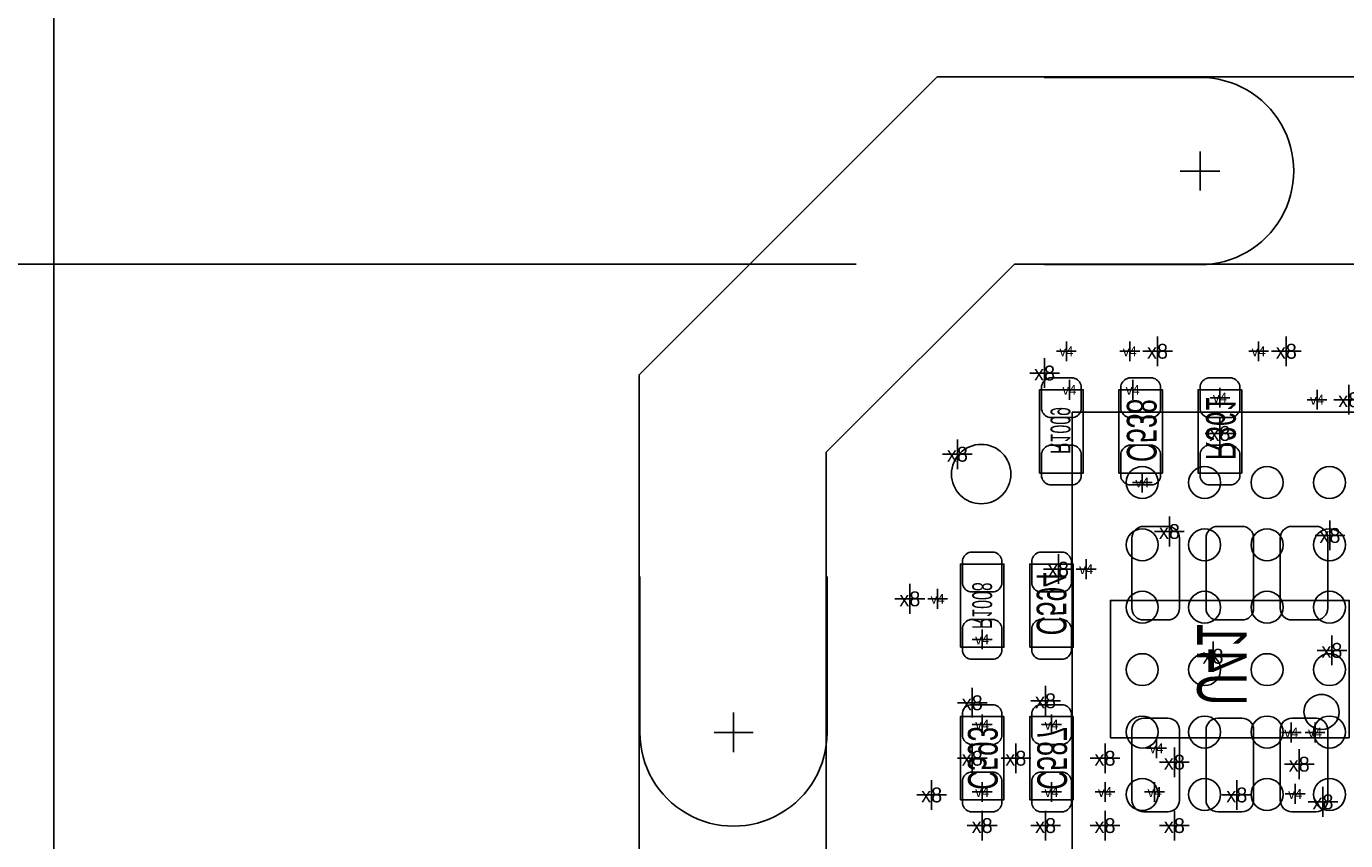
# Model space of a CAD drawing. Extents: x -84 to 336, y -47 to 250.
# Tile 14 of 40: x -46 to -29, y 37 to 47. Entities that reach past the tile are written whole.
import ezdxf
from ezdxf.enums import TextEntityAlignment as Align

# ---------------------------------------------------------------- set-up
doc = ezdxf.new("R2010")
doc.units = 0
for name, color, linetype in [('BG_DIMENSION', 7, 'CONTINUOUS'), ('BG_OUTLINE', 7, 'CONTINUOUS'), ('BG_PANEL', 7, 'CONTINUOUS'), ('MA_NCLEGEND-1-2', 7, 'CONTINUOUS'), ('MA_NCLEGEND-14-15', 7, 'CONTINUOUS'), ('MA_NCLEGEND-15-16', 7, 'CONTINUOUS'), ('MA_NCLEGEND-2-3', 7, 'CONTINUOUS'), ('MA_NCLEGEND-3-14', 7, 'CONTINUOUS'), ('PG_ASSEMBLY_BOTTOM', 7, 'CONTINUOUS'), ('PG_ASSEMBLY_TOP', 7, 'CONTINUOUS'), ('PIN_BOTTOM', 7, 'CONTINUOUS'), ('PIN_TOP', 7, 'CONTINUOUS'), ('RD_ASSEMBLY_BOTTOM', 7, 'CONTINUOUS')]:
    doc.layers.add(name, color=color, linetype=linetype)

# ---------------------------------------------------------------- blocks, each defined once
blk = doc.blocks.new('FIGURE_CROSS')
for points in [[(0, 0.5), (0, -0.5)], [(-0.5, 0), (0.5, 0)]]:
    blk.add_lwpolyline(points)

msp = doc.modelspace()

# ---------------------------------------------------------------- linework, layer by layer
at = {"layer": 'BG_DIMENSION'}
msp.add_lwpolyline([(-35.66795, 44.399962), (-55.60314, 44.399962)], dxfattribs=at)
at = {"layer": 'BG_OUTLINE'}
msp.add_lwpolyline([(21.949918, -1.185672), (19.535648, -3.599942), (-33.63595, -3.599942), (-36.049966, -1.185672), (-36.049966, 41.985946), (-33.63595, 44.399962), (19.535648, 44.399962), (21.949918, 41.985946)], close=True, dxfattribs=at)
at = {"layer": 'BG_PANEL'}
for points in [[(99.650042, -13.499846), (99.650042, 112.100106), (-45.950124, 112.100106), (-45.950124, -13.499846)], [(24.349964, 42.979848), (24.349964, -2.179828), (20.529804, -5.999988), (-34.630106, -5.999988), (-38.450012, -2.179828), (-38.450012, 42.979848), (-34.630106, 46.800008), (20.529804, 46.800008)]]:
    msp.add_lwpolyline(points, close=True, dxfattribs=at)
for points in [[(-33.256982, 46.792388), (-31.256986, 46.792388, -1.000038), (-31.256986, 44.392596), (-33.256982, 44.392596)], [(-38.438836, 40.391334), (-38.438836, 38.391338, 1.000038), (-36.039044, 38.391338), (-36.039044, 40.391334)]]:
    msp.add_lwpolyline(points, format="xyb", dxfattribs=at)
for points in [[(-31.256986, 45.842428), (-31.256986, 45.342556)], [(-31.006034, 45.592492), (-31.514034, 45.592492)], [(-37.23894, 38.140386), (-37.23894, 38.648386)], [(-36.989004, 38.391338), (-37.488876, 38.391338)]]:
    msp.add_lwpolyline(points, dxfattribs=at)
at = {"layer": 'PG_ASSEMBLY_BOTTOM'}
for points in [[(-33.31464, 41.719754), (-33.31464, 42.786554), (-32.75584, 42.786554), (-32.75584, 41.719754)], [(-32.29864, 41.719754), (-32.29864, 42.786554), (-31.73984, 42.786554), (-31.73984, 41.719754)], [(-30.72384, 42.786554), (-30.72384, 41.719754), (-31.28264, 41.719754), (-31.28264, 42.786554)], [(-34.33064, 39.484554), (-34.33064, 40.551354), (-33.77184, 40.551354), (-33.77184, 39.484554)], [(-33.44164, 39.484554), (-33.44164, 40.551354), (-32.88284, 40.551354), (-32.88284, 39.484554)], [(-33.77184, 38.595554), (-33.77184, 37.528754), (-34.33064, 37.528754), (-34.33064, 38.595554)], [(-32.88284, 38.595554), (-32.88284, 37.528754), (-33.44164, 37.528754), (-33.44164, 38.595554)]]:
    msp.add_lwpolyline(points, close=True, dxfattribs=at)
msp.add_lwpolyline([(-29.346144, 38.325044), (-29.346144, 40.085264), (-32.406336, 40.085264), (-32.406336, 38.325044), (-29.346144, 38.325044)], dxfattribs=at)
msp.add_lwpolyline([(-29.476446, 38.655244, 1.000165), (-29.926026, 38.65499, 0.999835), (-29.476446, 38.655244)], format="xyb", dxfattribs=at)
at = {"layer": 'PG_ASSEMBLY_TOP'}
msp.add_lwpolyline([(-32.89935, 42.498264), (-32.89935, 25.498044), (-15.89913, 25.498044), (-15.89913, 42.498264)], close=True, dxfattribs=at)
at = {"layer": 'PIN_BOTTOM'}
for points in [[(-33.28924, 42.532554), (-33.28924, 42.837354, -0.294587), (-33.18764, 42.938954), (-32.88284, 42.938954, -0.294587), (-32.78124, 42.837354), (-32.78124, 42.532554, -0.294587), (-32.88284, 42.430954), (-33.18764, 42.430954, -0.294587)], [(-32.27324, 42.532554), (-32.27324, 42.837354, -0.294587), (-32.17164, 42.938954), (-31.86684, 42.938954, -0.294587), (-31.76524, 42.837354), (-31.76524, 42.532554, -0.294587), (-31.86684, 42.430954), (-32.17164, 42.430954, -0.294587)], [(-30.74924, 42.837354), (-30.74924, 42.532554, -0.294587), (-30.85084, 42.430954), (-31.15564, 42.430954, -0.294587), (-31.25724, 42.532554), (-31.25724, 42.837354, -0.294587), (-31.15564, 42.938954), (-30.85084, 42.938954, -0.294587)], [(-33.28924, 41.668954), (-33.28924, 41.973754, -0.294587), (-33.18764, 42.075354), (-32.88284, 42.075354, -0.294587), (-32.78124, 41.973754), (-32.78124, 41.668954, -0.294587), (-32.88284, 41.567354), (-33.18764, 41.567354, -0.294587)], [(-32.27324, 41.668954), (-32.27324, 41.973754, -0.294587), (-32.17164, 42.075354), (-31.86684, 42.075354, -0.294587), (-31.76524, 41.973754), (-31.76524, 41.668954, -0.294587), (-31.86684, 41.567354), (-32.17164, 41.567354, -0.294587)], [(-30.74924, 41.973754), (-30.74924, 41.668954, -0.294587), (-30.85084, 41.567354), (-31.15564, 41.567354, -0.294587), (-31.25724, 41.668954), (-31.25724, 41.973754, -0.294587), (-31.15564, 42.075354), (-30.85084, 42.075354, -0.294587)], [(-32.131254, 40.885364), (-32.131254, 39.985188, 0.414613), (-31.98114, 39.835328), (-31.67126, 39.835328, 0.414613), (-31.521146, 39.985188), (-31.521146, 40.885364, 0.414613), (-31.67126, 41.035224), (-31.98114, 41.035224, 0.414613)], [(-31.181294, 40.885364), (-31.181294, 39.985188, 0.414613), (-31.03118, 39.835328), (-30.7213, 39.835328, 0.414613), (-30.571186, 39.985188), (-30.571186, 40.885364, 0.414613), (-30.7213, 41.035224), (-31.03118, 41.035224, 0.414613)], [(-30.231334, 40.885364), (-30.231334, 39.985188, 0.414613), (-30.08122, 39.835328), (-29.77134, 39.835328, 0.414613), (-29.621226, 39.985188), (-29.621226, 40.885364, 0.414613), (-29.77134, 41.035224), (-30.08122, 41.035224, 0.414613)], [(-34.30524, 40.297354), (-34.30524, 40.602154, -0.294587), (-34.20364, 40.703754), (-33.89884, 40.703754, -0.294587), (-33.79724, 40.602154), (-33.79724, 40.297354, -0.294587), (-33.89884, 40.195754), (-34.20364, 40.195754, -0.294587)], [(-33.41624, 40.297354), (-33.41624, 40.602154, -0.294587), (-33.31464, 40.703754), (-33.00984, 40.703754, -0.294587), (-32.90824, 40.602154), (-32.90824, 40.297354, -0.294587), (-33.00984, 40.195754), (-33.31464, 40.195754, -0.294587)], [(-34.30524, 39.433754), (-34.30524, 39.738554, -0.294587), (-34.20364, 39.840154), (-33.89884, 39.840154, -0.294587), (-33.79724, 39.738554), (-33.79724, 39.433754, -0.294587), (-33.89884, 39.332154), (-34.20364, 39.332154, -0.294587)], [(-33.41624, 39.433754), (-33.41624, 39.738554, -0.294587), (-33.31464, 39.840154), (-33.00984, 39.840154, -0.294587), (-32.90824, 39.738554), (-32.90824, 39.433754, -0.294587), (-33.00984, 39.332154), (-33.31464, 39.332154, -0.294587)], [(-33.79724, 38.646354), (-33.79724, 38.341554, -0.294587), (-33.89884, 38.239954), (-34.20364, 38.239954, -0.294587), (-34.30524, 38.341554), (-34.30524, 38.646354, -0.294587), (-34.20364, 38.747954), (-33.89884, 38.747954, -0.294587)], [(-32.90824, 38.646354), (-32.90824, 38.341554, -0.294587), (-33.00984, 38.239954), (-33.31464, 38.239954, -0.294587), (-33.41624, 38.341554), (-33.41624, 38.646354, -0.294587), (-33.31464, 38.747954), (-33.00984, 38.747954, -0.294587)], [(-31.521146, 37.524944), (-31.521146, 38.42512, 0.414613), (-31.67126, 38.57498), (-31.98114, 38.57498, 0.414613), (-32.131254, 38.42512), (-32.131254, 37.524944, 0.414613), (-31.98114, 37.375084), (-31.67126, 37.375084, 0.414613)], [(-30.571186, 37.524944), (-30.571186, 38.42512, 0.414613), (-30.7213, 38.57498), (-31.03118, 38.57498, 0.414613), (-31.181294, 38.42512), (-31.181294, 37.524944, 0.414613), (-31.03118, 37.375084), (-30.7213, 37.375084, 0.414613)], [(-29.621226, 37.524944), (-29.621226, 38.42512, 0.414613), (-29.77134, 38.57498), (-30.08122, 38.57498, 0.414613), (-30.231334, 38.42512), (-30.231334, 37.524944, 0.414613), (-30.08122, 37.375084), (-29.77134, 37.375084, 0.414613)], [(-33.79724, 37.782754), (-33.79724, 37.477954, -0.294587), (-33.89884, 37.376354), (-34.20364, 37.376354, -0.294587), (-34.30524, 37.477954), (-34.30524, 37.782754, -0.294587), (-34.20364, 37.884354), (-33.89884, 37.884354, -0.294587)], [(-32.90824, 37.782754), (-32.90824, 37.477954, -0.294587), (-33.00984, 37.376354), (-33.31464, 37.376354, -0.294587), (-33.41624, 37.477954), (-33.41624, 37.782754, -0.294587), (-33.31464, 37.884354), (-33.00984, 37.884354, -0.294587)]]:
    msp.add_lwpolyline(points, format="xyb", close=True, dxfattribs=at)
at = {"layer": 'PIN_TOP'}
for centre, radius in [((-34.06394, 41.706292), 0.381), ((-31.999174, 41.598088), 0.204978), ((-31.199328, 41.598088), 0.204978), ((-30.399228, 41.598088), 0.204978), ((-29.599128, 41.598088), 0.204978), ((-31.999174, 40.798242), 0.204978), ((-31.199328, 40.798242), 0.204978), ((-30.399228, 40.798242), 0.204978), ((-29.599128, 40.798242), 0.204978), ((-31.999174, 39.998142), 0.204978), ((-31.199328, 39.998142), 0.204978), ((-30.399228, 39.998142), 0.204978), ((-29.599128, 39.998142), 0.204978), ((-31.999174, 39.198042), 0.204978), ((-31.199328, 39.198042), 0.204978), ((-30.399228, 39.198042), 0.204978), ((-29.599128, 39.198042), 0.204978), ((-31.999174, 38.398196), 0.204978), ((-31.199328, 38.398196), 0.204978), ((-30.399228, 38.398196), 0.204978), ((-29.599128, 38.398196), 0.204978), ((-31.999174, 37.598096), 0.204978), ((-31.199328, 37.598096), 0.204978), ((-30.399228, 37.598096), 0.204978), ((-29.599128, 37.598096), 0.204978)]:
    msp.add_circle(centre, radius, dxfattribs=at)

# ---------------------------------------------------------------- block references
at = {"layer": 'MA_NCLEGEND-1-2', "xscale": 0.254, "yscale": 0.254}
for p in [(-32.97174, 43.281092), (-32.15894, 43.281092), (-30.50794, 43.281092), (-31.999174, 41.598088), (-32.71774, 40.487092), (-34.62274, 40.106092)]:
    msp.add_blockref('FIGURE_CROSS', p, dxfattribs=at)
at = {"layer": 'MA_NCLEGEND-14-15', "xscale": 0.254, "yscale": 0.254}
for p in [(-32.97174, 43.281092), (-32.15894, 43.281092), (-30.50794, 43.281092), (-31.00324, 42.684954), (-29.75864, 42.659554), (-34.62274, 40.106092), (-34.05124, 39.586154), (-34.05124, 38.493954), (-33.16224, 38.493954), (-30.08884, 38.392354), (-29.78404, 38.392354), (-31.81604, 38.189154), (-34.05124, 37.630354), (-33.16224, 37.630354), (-32.47644, 37.630354), (-31.84144, 37.630354), (-30.03804, 37.604954)]:
    msp.add_blockref('FIGURE_CROSS', p, dxfattribs=at)
at = {"layer": 'MA_NCLEGEND-15-16', "xscale": 0.254, "yscale": 0.254}
for p in [(-32.97174, 43.281092), (-32.15894, 43.281092), (-30.50794, 43.281092), (-32.93364, 42.786554), (-32.12084, 42.786554), (-31.00324, 42.684954), (-34.62274, 40.106092), (-34.05124, 39.586154), (-34.05124, 38.493954), (-33.16224, 38.493954), (-30.08884, 38.392354), (-29.78404, 38.392354), (-31.81604, 38.189154), (-34.05124, 37.630354), (-33.16224, 37.630354), (-32.47644, 37.630354), (-31.84144, 37.630354), (-30.03804, 37.604954)]:
    msp.add_blockref('FIGURE_CROSS', p, dxfattribs=at)
at = {"layer": 'MA_NCLEGEND-2-3', "xscale": 0.254, "yscale": 0.254}
for p in [(-32.97174, 43.281092), (-32.15894, 43.281092), (-30.50794, 43.281092), (-32.71774, 40.487092), (-34.62274, 40.106092)]:
    msp.add_blockref('FIGURE_CROSS', p, dxfattribs=at)
at = {"layer": 'MA_NCLEGEND-3-14', "xscale": 0.381, "yscale": 0.381}
for p in [(-31.80334, 43.281092), (-30.15234, 43.281092), (-33.25114, 43.001692), (-29.35224, 42.659554), (-31.00324, 42.226992), (-34.36874, 41.960292), (-31.65094, 40.969692), (-29.59354, 40.918892), (-33.07334, 40.487092), (-34.97834, 40.106092), (-29.56814, 39.445692), (-31.09214, 39.369492), (-34.17824, 38.773354), (-33.23844, 38.798754), (-34.17824, 38.062154), (-33.61944, 38.062154), (-32.47644, 38.062154), (-31.58744, 38.011354), (-29.98724, 37.985954), (-34.69894, 37.591492), (-30.78734, 37.591492), (-29.68244, 37.503354), (-34.05124, 37.198554), (-33.23844, 37.198554), (-32.47644, 37.198554), (-31.58744, 37.198554)]:
    msp.add_blockref('FIGURE_CROSS', p, dxfattribs=at)

# ---------------------------------------------------------------- texts
at = {"layer": 'MA_NCLEGEND-1-2'}
for p in [(-32.97174, 43.281092), (-32.15894, 43.281092), (-30.50794, 43.281092), (-31.999174, 41.598088), (-32.71774, 40.487092), (-34.62274, 40.106092)]:
    msp.add_text('v4', height=0.127, dxfattribs=at).set_placement(p, align=Align.MIDDLE_CENTER)
at = {"layer": 'MA_NCLEGEND-14-15'}
for p in [(-32.97174, 43.281092), (-32.15894, 43.281092), (-30.50794, 43.281092), (-31.00324, 42.684954), (-29.75864, 42.659554), (-34.62274, 40.106092), (-34.05124, 39.586154), (-34.05124, 38.493954), (-33.16224, 38.493954), (-30.08884, 38.392354), (-29.78404, 38.392354), (-31.81604, 38.189154), (-34.05124, 37.630354), (-33.16224, 37.630354), (-32.47644, 37.630354), (-31.84144, 37.630354), (-30.03804, 37.604954)]:
    msp.add_text('v4', height=0.127, dxfattribs=at).set_placement(p, align=Align.MIDDLE_CENTER)
at = {"layer": 'MA_NCLEGEND-15-16'}
for p in [(-32.97174, 43.281092), (-32.15894, 43.281092), (-30.50794, 43.281092), (-32.93364, 42.786554), (-32.12084, 42.786554), (-31.00324, 42.684954), (-34.62274, 40.106092), (-34.05124, 39.586154), (-34.05124, 38.493954), (-33.16224, 38.493954), (-30.08884, 38.392354), (-29.78404, 38.392354), (-31.81604, 38.189154), (-34.05124, 37.630354), (-33.16224, 37.630354), (-32.47644, 37.630354), (-31.84144, 37.630354), (-30.03804, 37.604954)]:
    msp.add_text('v4', height=0.127, dxfattribs=at).set_placement(p, align=Align.MIDDLE_CENTER)
at = {"layer": 'MA_NCLEGEND-2-3'}
for p in [(-32.97174, 43.281092), (-32.15894, 43.281092), (-30.50794, 43.281092), (-32.71774, 40.487092), (-34.62274, 40.106092)]:
    msp.add_text('v4', height=0.127, dxfattribs=at).set_placement(p, align=Align.MIDDLE_CENTER)
at = {"layer": 'MA_NCLEGEND-3-14'}
for p in [(-31.80334, 43.281092), (-30.15234, 43.281092), (-33.25114, 43.001692), (-29.35224, 42.659554), (-31.00324, 42.226992), (-34.36874, 41.960292), (-31.65094, 40.969692), (-29.59354, 40.918892), (-33.07334, 40.487092), (-34.97834, 40.106092), (-31.09214, 39.369492), (-29.56814, 39.445692), (-33.23844, 38.798754), (-34.17824, 38.773354), (-34.17824, 38.062154), (-33.61944, 38.062154), (-32.47644, 38.062154), (-31.58744, 38.011354), (-29.98724, 37.985954), (-34.69894, 37.591492), (-30.78734, 37.591492), (-29.68244, 37.503354), (-34.05124, 37.198554), (-33.23844, 37.198554), (-32.47644, 37.198554), (-31.58744, 37.198554)]:
    msp.add_text('x8', height=0.1905, dxfattribs=at).set_placement(p, align=Align.MIDDLE_CENTER)
at = {"layer": 'RD_ASSEMBLY_BOTTOM', "text_generation_flag": 2}
for s, height, width, p in [('C538', 0.381, 0.666667, (-32.19704, 42.265092)), ('R361', 0.381, 0.666667, (-31.18104, 42.290492)), ('R1009', 0.254, 0.6, (-33.17494, 42.265092)), ('C594', 0.381, 0.666667, (-33.35274, 40.043354)), ('R1008', 0.254, 0.6, (-34.17824, 40.017954)), ('U41', 0.635, 0.68, (-31.29534, 39.267892)), ('C593', 0.381, 0.666667, (-34.23412, 38.062154)), ('C587', 0.381, 0.666667, (-33.34512, 38.062154))]:
    msp.add_text(s, height=height, rotation=270, dxfattribs=dict(at, width=width)).set_placement(p, align=Align.CENTER)

doc.saveas('drawing.dxf')
